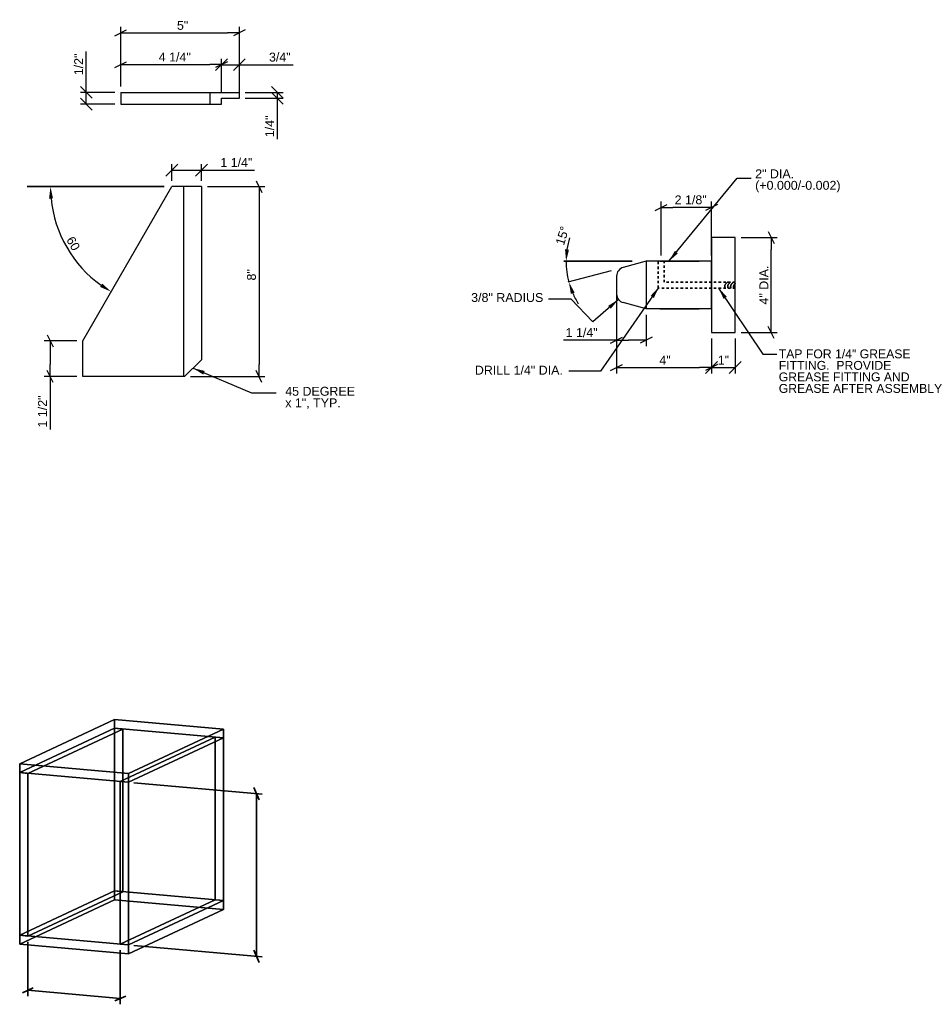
# Model space of a CAD drawing. Header units: inches. Extents: x -829 to 2226, y 10 to 4755.
# Tile 30 of 54: x 849 to 888, y 85 to 127. Entities that reach past the tile are written whole.
import ezdxf

# ---------------------------------------------------------------- set-up
doc = ezdxf.new("R2010")
doc.units = ezdxf.units.IN
doc.header["$LTSCALE"] = 0.5
doc.header["$MEASUREMENT"] = 0
doc.linetypes.add('HIDDEN2', pattern=[0.1875, 0.125, -0.0625])
for name, color, linetype, lineweight in [('G-ANNO-DIM', 7, 'Continuous', 0), ('G-ANNO-DIMS', 7, 'Continuous', 35), ('G-ANNO-TEXT', 7, 'Continuous', 35), ('S-FSTN-MISC', 7, 'Continuous', 25), ('S-STIF-TRAN', 7, 'Continuous', 30)]:
    doc.layers.add(name, color=color, linetype=linetype, lineweight=lineweight)
doc.styles.add('AEC_3_1 0 Scale', font='arial.ttf', dxfattribs={"height": 0.375})
doc.dimstyles.new("3 1'-0", dxfattribs={"dimtxt": 0.375, "dimasz": 0.5, "dimexe": 0.25, "dimexo": 0.25, "dimgap": 0.125, "dimtad": 1, "dimdec": 4, "dimzin": 7, "dimdsep": 46, "dimlunit": 4, "dimtxsty": 'AEC_3_1 0 Scale', "dimblk": '_Oblique_0.5', "dimcen": 0.09, "dimadec": 4, "dimazin": 3, "dimtfac": 1, "dimtdec": 4, "dimtofl": 0, "dimtmove": 0, "dimatfit": 3, "dimfxl": 1, "dimfrac": 2, "dimtolj": 1, "dimtzin": 7, "dimarcsym": 1})

# ---------------------------------------------------------------- blocks, each defined once
blk = doc.blocks.new('_Oblique_0.5')
at = {"color": 0, "linetype": 'ByBlock', "lineweight": -2}
for p, q in [((0, 0), (-1, 0)), ((0.5, 0.25), (-0.5, -0.25))]:
    blk.add_line(p, q, dxfattribs=at)
blk = doc.blocks.new('*D43')
at = {"layer": 'Defpoints', "color": 0, "transparency": 16777216}
for p in [(857.917, 124.764), (853.667, 123.595), (857.917, 123.345)]:
    blk.add_point(p, dxfattribs=at)
at = {"layer": 'G-ANNO-DIMS', "color": 0, "lineweight": -2, "transparency": 16777216}
for p, q in [((853.667, 123.845), (853.667, 125.014)), ((857.917, 123.595), (857.917, 125.014)), ((854.167, 124.764), (857.417, 124.764))]:
    blk.add_line(p, q, dxfattribs=at)
at = {"layer": 'G-ANNO-DIMS', "color": 0, "lineweight": -2, "transparency": 16777216, "xscale": 0.5, "yscale": 0.5, "zscale": 0.5, "rotation": 180}
blk.add_blockref('_Oblique_0.5', (853.667, 124.764), dxfattribs=at)
at = {"layer": 'G-ANNO-DIMS', "color": 0, "lineweight": -2, "transparency": 16777216, "xscale": 0.5, "yscale": 0.5, "zscale": 0.5}
blk.add_blockref('_Oblique_0.5', (857.917, 124.764), dxfattribs=at)
at = {"layer": 'G-ANNO-DIMS', "color": 0, "transparency": 16777216, "insert": (855.945, 125.083), "char_height": 0.375, "attachment_point": 5, "style": 'AEC_3_1 0 Scale'}
blk.add_mtext('\\A1;4 1/4"', dxfattribs=at)
blk = doc.blocks.new('_Oblique')
at = {"color": 0, "linetype": 'ByBlock', "lineweight": -2}
blk.add_line((-0.5, -0.5), (0.5, 0.5), dxfattribs=at)
blk = doc.blocks.new('*D44')
at = {"layer": 'Defpoints', "color": 0, "transparency": 16777216}
for p in [(858.667, 124.761), (857.917, 123.345), (858.667, 123.345)]:
    blk.add_point(p, dxfattribs=at)
at = {"layer": 'G-ANNO-DIMS', "color": 0, "lineweight": -2, "transparency": 16777216}
for p, q in [((857.917, 123.595), (857.917, 125.011)), ((858.667, 123.595), (858.667, 125.011)), ((857.917, 124.761), (858.667, 124.761)), ((858.667, 124.761), (860.929, 124.761))]:
    blk.add_line(p, q, dxfattribs=at)
at = {"layer": 'G-ANNO-DIMS', "color": 0, "lineweight": -2, "transparency": 16777216, "xscale": 0.5, "yscale": 0.5, "zscale": 0.5, "rotation": 180}
blk.add_blockref('_Oblique', (857.917, 124.761), dxfattribs=at)
at = {"layer": 'G-ANNO-DIMS', "color": 0, "lineweight": -2, "transparency": 16777216, "xscale": 0.5, "yscale": 0.5, "zscale": 0.5}
blk.add_blockref('_Oblique', (858.667, 124.761), dxfattribs=at)
at = {"layer": 'G-ANNO-DIMS', "color": 0, "transparency": 16777216, "insert": (860.371, 125.08), "char_height": 0.375, "attachment_point": 5, "style": 'AEC_3_1 0 Scale'}
blk.add_mtext('\\A1;3/4"', dxfattribs=at)
blk = doc.blocks.new('*D45')
at = {"layer": 'Defpoints', "color": 0, "transparency": 16777216}
for p in [(852.218, 123.595), (853.667, 123.595), (853.667, 123.095)]:
    blk.add_point(p, dxfattribs=at)
at = {"layer": 'G-ANNO-DIMS', "color": 0, "lineweight": -2, "transparency": 16777216}
for p, q in [((852.218, 123.595), (852.218, 125.316)), ((853.417, 123.595), (851.968, 123.595)), ((852.218, 123.095), (852.218, 123.595)), ((853.417, 123.095), (851.968, 123.095))]:
    blk.add_line(p, q, dxfattribs=at)
at = {"layer": 'G-ANNO-DIMS', "color": 0, "lineweight": -2, "transparency": 16777216, "xscale": 0.5, "yscale": 0.5, "zscale": 0.5}
for p, rotation in [((852.218, 123.595), 90), ((852.218, 123.095), 270)]:
    blk.add_blockref('_Oblique', p, dxfattribs=dict(at, rotation=rotation))
at = {"layer": 'G-ANNO-DIMS', "color": 0, "transparency": 16777216, "insert": (851.899, 124.775), "char_height": 0.375, "attachment_point": 5, "rotation": 90, "style": 'AEC_3_1 0 Scale'}
blk.add_mtext('\\A1;1/2"', dxfattribs=at)
blk = doc.blocks.new('*D46')
at = {"layer": 'Defpoints', "color": 0, "transparency": 16777216}
for p in [(858.667, 123.595), (858.667, 123.345), (860.264, 123.345)]:
    blk.add_point(p, dxfattribs=at)
at = {"layer": 'G-ANNO-DIMS', "color": 0, "lineweight": -2, "transparency": 16777216}
for p, q in [((858.917, 123.595), (860.514, 123.595)), ((858.917, 123.345), (860.514, 123.345)), ((860.264, 123.595), (860.264, 123.345)), ((860.264, 123.345), (860.264, 121.624))]:
    blk.add_line(p, q, dxfattribs=at)
at = {"layer": 'G-ANNO-DIMS', "color": 0, "lineweight": -2, "transparency": 16777216, "xscale": 0.5, "yscale": 0.5, "zscale": 0.5}
for p, rotation in [((860.264, 123.595), 90), ((860.264, 123.345), 270)]:
    blk.add_blockref('_Oblique', p, dxfattribs=dict(at, rotation=rotation))
at = {"layer": 'G-ANNO-DIMS', "color": 0, "transparency": 16777216, "insert": (859.945, 122.165), "char_height": 0.375, "attachment_point": 5, "rotation": 90, "style": 'AEC_3_1 0 Scale'}
blk.add_mtext('\\A1;1/4"', dxfattribs=at)
blk = doc.blocks.new('*D47')
at = {"layer": 'Defpoints', "color": 0, "transparency": 16777216}
for p in [(858.667, 126.101), (853.667, 123.595), (858.667, 123.595)]:
    blk.add_point(p, dxfattribs=at)
at = {"layer": 'G-ANNO-DIMS', "color": 0, "lineweight": -2, "transparency": 16777216}
for p, q in [((853.667, 123.845), (853.667, 126.351)), ((858.667, 123.845), (858.667, 126.351)), ((854.167, 126.101), (858.167, 126.101))]:
    blk.add_line(p, q, dxfattribs=at)
at = {"layer": 'G-ANNO-DIMS', "color": 0, "lineweight": -2, "transparency": 16777216, "xscale": 0.5, "yscale": 0.5, "zscale": 0.5, "rotation": 180}
blk.add_blockref('_Oblique_0.5', (853.667, 126.101), dxfattribs=at)
at = {"layer": 'G-ANNO-DIMS', "color": 0, "lineweight": -2, "transparency": 16777216, "xscale": 0.5, "yscale": 0.5, "zscale": 0.5}
blk.add_blockref('_Oblique_0.5', (858.667, 126.101), dxfattribs=at)
at = {"layer": 'G-ANNO-DIMS', "color": 0, "transparency": 16777216, "insert": (856.276, 126.417), "char_height": 0.375, "attachment_point": 5, "style": 'AEC_3_1 0 Scale'}
blk.add_mtext('\\A1;5"', dxfattribs=at)
blk = doc.blocks.new('*D48')
at = {"layer": 'Defpoints', "color": 0, "transparency": 16777216}
for p in [(857.068, 119.625), (856.361, 111.625), (859.494, 111.625)]:
    blk.add_point(p, dxfattribs=at)
at = {"layer": 'G-ANNO-DIMS', "color": 0, "lineweight": -2, "transparency": 16777216}
for p, q in [((857.318, 119.625), (859.744, 119.625)), ((859.494, 119.125), (859.494, 112.125)), ((856.611, 111.625), (859.744, 111.625))]:
    blk.add_line(p, q, dxfattribs=at)
at = {"layer": 'G-ANNO-DIMS', "color": 0, "lineweight": -2, "transparency": 16777216, "xscale": 0.5, "yscale": 0.5, "zscale": 0.5}
for p, rotation in [((859.494, 119.625), 90), ((859.494, 111.625), 270)]:
    blk.add_blockref('_Oblique_0.5', p, dxfattribs=dict(at, rotation=rotation))
at = {"layer": 'G-ANNO-DIMS', "color": 0, "transparency": 16777216, "insert": (859.178, 115.908), "char_height": 0.375, "attachment_point": 5, "rotation": 90, "style": 'AEC_3_1 0 Scale'}
blk.add_mtext('\\A1;8"', dxfattribs=at)
blk = doc.blocks.new('*D49')
at = {"layer": 'Defpoints', "color": 0, "transparency": 16777216}
for p in [(850.691, 113.125), (852.068, 113.125), (852.068, 111.625)]:
    blk.add_point(p, dxfattribs=at)
at = {"layer": 'G-ANNO-DIMS', "color": 0, "lineweight": -2, "transparency": 16777216}
for p, q in [((851.818, 113.125), (850.441, 113.125)), ((850.691, 112.625), (850.691, 112.125)), ((851.818, 111.625), (850.441, 111.625)), ((850.691, 111.625), (850.691, 109.393))]:
    blk.add_line(p, q, dxfattribs=at)
at = {"layer": 'G-ANNO-DIMS', "color": 0, "lineweight": -2, "transparency": 16777216, "xscale": 0.5, "yscale": 0.5, "zscale": 0.5}
for p, rotation in [((850.691, 113.125), 90), ((850.691, 111.625), 270)]:
    blk.add_blockref('_Oblique_0.5', p, dxfattribs=dict(at, rotation=rotation))
at = {"layer": 'G-ANNO-DIMS', "color": 0, "transparency": 16777216, "insert": (850.372, 110.153), "char_height": 0.375, "attachment_point": 5, "rotation": 90, "style": 'AEC_3_1 0 Scale'}
blk.add_mtext('\\A1;1 1/2"', dxfattribs=at)
blk = doc.blocks.new('*D50')
at = {"layer": 'Defpoints', "color": 0, "transparency": 16777216}
for p in [(855.818, 120.321), (855.818, 119.625), (857.068, 119.625)]:
    blk.add_point(p, dxfattribs=at)
at = {"layer": 'G-ANNO-DIMS', "color": 0, "lineweight": -2, "transparency": 16777216}
for p, q in [((855.818, 119.875), (855.818, 120.571)), ((855.818, 120.321), (857.068, 120.321)), ((857.068, 119.875), (857.068, 120.571)), ((857.068, 120.321), (859.299, 120.321))]:
    blk.add_line(p, q, dxfattribs=at)
at = {"layer": 'G-ANNO-DIMS', "color": 0, "lineweight": -2, "transparency": 16777216, "xscale": 0.5, "yscale": 0.5, "zscale": 0.5, "rotation": 180}
blk.add_blockref('_Oblique', (855.818, 120.321), dxfattribs=at)
at = {"layer": 'G-ANNO-DIMS', "color": 0, "lineweight": -2, "transparency": 16777216, "xscale": 0.5, "yscale": 0.5, "zscale": 0.5}
blk.add_blockref('_Oblique', (857.068, 120.321), dxfattribs=at)
at = {"layer": 'G-ANNO-DIMS', "color": 0, "transparency": 16777216, "insert": (858.539, 120.64), "char_height": 0.375, "attachment_point": 5, "style": 'AEC_3_1 0 Scale'}
blk.add_mtext('\\A1;1 1/4"', dxfattribs=at)
blk = doc.blocks.new('*D51')
at = {"layer": 'Defpoints', "color": 0, "transparency": 16777216}
for p in [(850.332, 119.625), (855.818, 119.625), (851.016, 117.876), (852.068, 113.125)]:
    blk.add_point(p, dxfattribs=at)
at = {"layer": 'G-ANNO-DIM', "color": 0, "lineweight": -2, "transparency": 16777216}
blk.add_arc((855.818, 119.625), 5.11, 185.6085, 234.4098, dxfattribs=at)
at = {"layer": 'G-ANNO-DIM', "color": 0, "transparency": 16777216}
for points in [[(850.649, 119.121), (850.815, 119.129), (850.708, 119.625)], [(852.889, 115.539), (852.799, 115.399), (853.264, 115.198)]]:
    blk.add_solid(points, dxfattribs=at)
at = {"layer": 'G-ANNO-DIM', "color": 0, "transparency": 16777216, "insert": (851.667, 117.227), "char_height": 0.375, "attachment_point": 5, "rotation": 300.0092, "style": 'AEC_3_1 0 Scale'}
blk.add_mtext('\\A1;60', dxfattribs=at)
blk = doc.blocks.new('*D63')
at = {"layer": 'Defpoints', "color": 0, "transparency": 16777216}
for p in [(874.558, 115.478), (878.558, 113.478), (878.558, 112.001)]:
    blk.add_point(p, dxfattribs=at)
at = {"layer": 'G-ANNO-DIMS', "color": 0, "lineweight": -2, "transparency": 16777216}
for p, q in [((874.558, 115.228), (874.558, 111.751)), ((878.558, 113.228), (878.558, 111.751)), ((875.058, 112.001), (878.058, 112.001))]:
    blk.add_line(p, q, dxfattribs=at)
at = {"layer": 'G-ANNO-DIMS', "color": 0, "lineweight": -2, "transparency": 16777216, "xscale": 0.5, "yscale": 0.5, "zscale": 0.5, "rotation": 180}
blk.add_blockref('_Oblique_0.5', (874.558, 112.001), dxfattribs=at)
at = {"layer": 'G-ANNO-DIMS', "color": 0, "lineweight": -2, "transparency": 16777216, "xscale": 0.5, "yscale": 0.5, "zscale": 0.5}
blk.add_blockref('_Oblique_0.5', (878.558, 112.001), dxfattribs=at)
at = {"layer": 'G-ANNO-DIMS', "color": 0, "transparency": 16777216, "insert": (876.6, 112.314), "char_height": 0.375, "attachment_point": 5, "style": 'AEC_3_1 0 Scale'}
blk.add_mtext('\\A1;4"', dxfattribs=at)
blk = doc.blocks.new('*D64')
at = {"layer": 'Defpoints', "color": 0, "transparency": 16777216}
for p in [(874.558, 115.101), (875.808, 114.478), (875.808, 113.153)]:
    blk.add_point(p, dxfattribs=at)
at = {"layer": 'G-ANNO-DIMS', "color": 0, "lineweight": -2, "transparency": 16777216}
for p, q in [((874.558, 114.851), (874.558, 112.903)), ((875.808, 114.228), (875.808, 112.903)), ((874.558, 113.153), (872.327, 113.153)), ((875.308, 113.153), (875.058, 113.153))]:
    blk.add_line(p, q, dxfattribs=at)
at = {"layer": 'G-ANNO-DIMS', "color": 0, "lineweight": -2, "transparency": 16777216, "xscale": 0.5, "yscale": 0.5, "zscale": 0.5, "rotation": 180}
blk.add_blockref('_Oblique_0.5', (874.558, 113.153), dxfattribs=at)
at = {"layer": 'G-ANNO-DIMS', "color": 0, "lineweight": -2, "transparency": 16777216, "xscale": 0.5, "yscale": 0.5, "zscale": 0.5}
blk.add_blockref('_Oblique_0.5', (875.808, 113.153), dxfattribs=at)
at = {"layer": 'G-ANNO-DIMS', "color": 0, "transparency": 16777216, "insert": (873.086, 113.472), "char_height": 0.375, "attachment_point": 5, "style": 'AEC_3_1 0 Scale'}
blk.add_mtext('\\A1;1 1/4"', dxfattribs=at)
blk = doc.blocks.new('*D65')
at = {"layer": 'Defpoints', "color": 0, "transparency": 16777216}
for p in [(873.633, 116.478), (874.836, 116.218), (875.808, 116.478), (872.483, 115.892)]:
    blk.add_point(p, dxfattribs=at)
at = {"layer": 'G-ANNO-DIM', "color": 0, "lineweight": -2, "transparency": 16777216}
for start, end in [(163.0142, 171.5071), (180, 195), (203.4929, 211.9858)]:
    blk.add_arc((875.808, 116.478), 3.376, start, end, dxfattribs=at)
at = {"layer": 'G-ANNO-DIM', "color": 0, "transparency": 16777216}
for points in [[(872.552, 116.971), (872.386, 116.983), (872.432, 116.478)], [(872.633, 115.105), (872.79, 115.16), (872.547, 115.605)]]:
    blk.add_solid(points, dxfattribs=at)
at = {"layer": 'G-ANNO-DIM', "color": 0, "transparency": 16777216, "insert": (872.276, 117.557), "char_height": 0.375, "attachment_point": 5, "rotation": 73.0142, "style": 'AEC_3_1 0 Scale'}
blk.add_mtext('\\A1;15°', dxfattribs=at)
blk = doc.blocks.new('*D66')
at = {"layer": 'Defpoints', "color": 0, "transparency": 16777216}
for p in [(878.558, 113.478), (879.558, 113.478), (879.558, 112.001)]:
    blk.add_point(p, dxfattribs=at)
at = {"layer": 'S-FSTN-MISC', "color": 0, "lineweight": -2, "transparency": 16777216}
for p, q in [((878.558, 113.228), (878.558, 111.751)), ((879.558, 113.228), (879.558, 111.751)), ((878.558, 112.001), (879.558, 112.001))]:
    blk.add_line(p, q, dxfattribs=at)
at = {"layer": 'S-FSTN-MISC', "color": 0, "lineweight": -2, "transparency": 16777216, "xscale": 0.5, "yscale": 0.5, "zscale": 0.5, "rotation": 180}
blk.add_blockref('_Oblique', (878.558, 112.001), dxfattribs=at)
at = {"layer": 'S-FSTN-MISC', "color": 0, "lineweight": -2, "transparency": 16777216, "xscale": 0.5, "yscale": 0.5, "zscale": 0.5}
blk.add_blockref('_Oblique', (879.558, 112.001), dxfattribs=at)
at = {"layer": 'S-FSTN-MISC', "color": 0, "transparency": 16777216, "insert": (879.058, 112.315), "char_height": 0.375, "attachment_point": 5, "style": 'AEC_3_1 0 Scale'}
blk.add_mtext('\\A1;1"', dxfattribs=at)
blk = doc.blocks.new('*D67')
at = {"layer": 'Defpoints', "color": 0, "transparency": 16777216}
for p in [(879.558, 117.478), (881.076, 117.478), (879.558, 113.478)]:
    blk.add_point(p, dxfattribs=at)
at = {"layer": 'S-FSTN-MISC', "color": 0, "lineweight": -2, "transparency": 16777216}
for p, q in [((879.808, 117.478), (881.326, 117.478)), ((881.076, 113.978), (881.076, 116.978)), ((879.808, 113.478), (881.326, 113.478))]:
    blk.add_line(p, q, dxfattribs=at)
at = {"layer": 'S-FSTN-MISC', "color": 0, "lineweight": -2, "transparency": 16777216, "xscale": 0.5, "yscale": 0.5, "zscale": 0.5}
for p, rotation in [((881.076, 117.478), 90), ((881.076, 113.478), 270)]:
    blk.add_blockref('_Oblique_0.5', p, dxfattribs=dict(at, rotation=rotation))
at = {"layer": 'S-FSTN-MISC', "color": 0, "transparency": 16777216, "insert": (880.763, 115.478), "char_height": 0.375, "attachment_point": 5, "rotation": 90, "style": 'AEC_3_1 0 Scale'}
blk.add_mtext('\\A1;4" DIA.', dxfattribs=at)
blk = doc.blocks.new('*D68')
at = {"layer": 'Defpoints', "color": 0, "transparency": 16777216}
for p in [(876.433, 118.748), (876.433, 116.478), (878.558, 116.478)]:
    blk.add_point(p, dxfattribs=at)
at = {"layer": 'G-ANNO-DIMS', "color": 0, "lineweight": -2, "transparency": 16777216}
for p, q in [((876.433, 116.728), (876.433, 118.998)), ((878.058, 118.748), (876.933, 118.748)), ((878.558, 116.728), (878.558, 118.998))]:
    blk.add_line(p, q, dxfattribs=at)
at = {"layer": 'G-ANNO-DIMS', "color": 0, "lineweight": -2, "transparency": 16777216, "xscale": 0.5, "yscale": 0.5, "zscale": 0.5, "rotation": 180}
blk.add_blockref('_Oblique_0.5', (876.433, 118.748), dxfattribs=at)
at = {"layer": 'G-ANNO-DIMS', "color": 0, "lineweight": -2, "transparency": 16777216, "xscale": 0.5, "yscale": 0.5, "zscale": 0.5}
blk.add_blockref('_Oblique_0.5', (878.558, 118.748), dxfattribs=at)
at = {"layer": 'G-ANNO-DIMS', "color": 0, "transparency": 16777216, "insert": (877.68, 119.067), "char_height": 0.375, "attachment_point": 5, "style": 'AEC_3_1 0 Scale'}
blk.add_mtext('\\A1;2 1/8"', dxfattribs=at)

msp = doc.modelspace()

# ---------------------------------------------------------------- linework, layer by layer
at = {"layer": 'G-ANNO-DIMS'}
for p, q in [((855.49422, 119.62457), (849.73095, 119.62457)), ((875.21313, 116.47848), (872.33894, 116.47848)), ((876.37523, 116.47848), (878.03263, 116.47848)), ((876.37523, 114.47848), (878.03263, 114.47848))]:
    msp.add_line(p, q, dxfattribs=at)
at = {"layer": 'G-ANNO-TEXT', "linetype": 'HIDDEN2'}
for p, q in [((876.30784, 115.35348), (876.30784, 116.47848)), ((876.55784, 115.60348), (876.55784, 116.47848)), ((879.55784, 115.35348), (876.30784, 115.35348)), ((879.55784, 115.60348), (876.55784, 115.60348))]:
    msp.add_line(p, q, dxfattribs=at)
at = {"layer": 'G-ANNO-TEXT'}
for p, q in [((854.22429, 94.50744, -4.11089), (859.62177, 94.02784, -1.80749)), ((859.27801, 94.30313, -1.90323), (859.50718, 93.79327, -1.90735)), ((859.3926, 87.19518, -3.3322), (859.3926, 94.0482, -1.90529)), ((849.75541, 87.80675, -7.49587), (849.75541, 85.52173, -7.97164)), ((854.22429, 87.65442, -5.53779), (859.62177, 87.17481, -3.2344)), ((853.65136, 87.46057, -5.83326), (853.65136, 85.17555, -6.30903)), ((859.50718, 86.94024, -3.33426), (859.27801, 87.45011, -3.33014)), ((849.52624, 85.66447, -8.04396), (849.98459, 85.8685, -7.7974)), ((849.75541, 85.76648, -7.92068), (853.65136, 85.4203, -6.25807)), ((853.88053, 85.52231, -6.13479), (853.42218, 85.31829, -6.38135))]:
    msp.add_line(p, q, dxfattribs=at)
for points in [[(879.23868, 115.60348), (879.07155, 115.47848), (879.12726, 115.35348)], [(879.36368, 115.60348), (879.19655, 115.47848), (879.25226, 115.35348)], [(879.48868, 115.60348), (879.32155, 115.47848), (879.37726, 115.35348)], [(879.55784, 115.5556), (879.45721, 115.45454), (879.50226, 115.35348)]]:
    msp.add_open_spline(points, degree=2, dxfattribs=at)
at = {"layer": 'S-FSTN-MISC'}
for p, q in [((875.80784, 116.47848), (874.83578, 116.21802)), ((875.80784, 116.47848), (875.80784, 114.47848)), ((874.33262, 116.0832), (872.51052, 115.59497)), ((874.55784, 115.8558), (874.55784, 115.10116)), ((875.80784, 114.47848), (874.83578, 114.73894)), ((878.55784, 114.47848), (875.80784, 114.47848))]:
    msp.add_line(p, q, dxfattribs=at)
at = {"layer": 'S-FSTN-MISC', "elevation": 0, "flags": 128}
msp.add_lwpolyline([(878.55784, 114.47848), (878.55784, 116.47848), (875.80784, 116.47848)], dxfattribs=at)
at = {"layer": 'S-FSTN-MISC'}
for centre, start, end in [((874.93284, 115.8558), 105, 180), ((874.93284, 115.10116), 180, 255)]:
    msp.add_arc(centre, 0.375, start, end, dxfattribs=at)
msp.add_3dface([(878.55784, 117.47848), (878.55784, 113.47848), (879.55784, 113.47848), (879.55784, 117.47848)], dxfattribs=at)
at = {"layer": 'S-STIF-TRAN'}
for p, q in [((853.66718, 123.59501), (858.66718, 123.59501)), ((853.66718, 123.59501), (853.66718, 123.09501)), ((857.41718, 123.59501), (857.41718, 123.09501)), ((857.91718, 123.09501), (857.91718, 123.34501)), ((853.66718, 123.09501), (857.91718, 123.09501)), ((852.06771, 113.12457), (855.81771, 119.62457)), ((857.06771, 119.62457), (855.81771, 119.62457)), ((856.31771, 119.62457), (856.31771, 111.62457)), ((857.06771, 119.62457), (857.06771, 112.33168)), ((852.06771, 111.62457), (852.06771, 113.12457)), ((856.3606, 111.62457), (857.06771, 112.33168)), ((856.3606, 111.62457), (852.06771, 111.62457))]:
    msp.add_line(p, q, dxfattribs=at)
at = {"layer": 'S-STIF-TRAN', "flags": 128}
msp.add_lwpolyline([(857.91718, 123.34501), (858.66718, 123.34501), (858.66718, 123.59501)], dxfattribs=at)

# ---------------------------------------------------------------- texts
at = {"layer": 'G-ANNO-DIM', "linetype": 'Continuous', "insert": (880.39706, 120.35244), "char_height": 0.375, "attachment_point": 1, "line_spacing_factor": 0.776524, "style": 'AEC_3_1 0 Scale'}
msp.add_mtext('2" DIA.\\P(+0.000/-0.002)', dxfattribs=at)
at = {"layer": 'G-ANNO-TEXT', "char_height": 0.375, "attachment_point": 1, "style": 'AEC_3_1 0 Scale'}
for s, insert, line_spacing_factor in [('3/8" RADIUS', (868.43168, 115.14028), 0.6), ('TAP FOR 1/4" GREASE \\PFITTING.  PROVIDE\\PGREASE FITTING AND\\PGREASE AFTER ASSEMBLY', (881.38971, 112.76719), 0.776524), ('DRILL 1/4" DIA.', (868.58794, 112.07985), 0.6), ('45 DEGREE\\Px 1", TYP.', (860.59801, 111.19001), 0.776524)]:
    msp.add_mtext(s, dxfattribs=dict(at, insert=insert, line_spacing_factor=line_spacing_factor))

# ---------------------------------------------------------------- dimensions: what is measured, and where the dimension line sits
at = {"layer": 'G-ANNO-DIM'}
dim = msp.add_angular_dim_3p(base=(851.01612, 117.87635), center=(855.81771, 119.62457), p1=(850.33177, 119.62457), p2=(852.06771, 113.12457), text='60', dimstyle="3 1'-0", override={"dimse1": 1, "dimse2": 1}, dxfattribs=at)
dim.commit()
dim.dimension.update_dxf_attribs({"geometry": '*D51', "text_midpoint": (851.66682, 117.22716)})
dim = msp.add_angular_dim_3p(base=(872.482879, 115.8922), center=(875.807838, 116.47848), p1=(873.633499, 116.47848), p2=(874.835781, 116.218018), dimstyle="3 1'-0", override={"dimse1": 1, "dimse2": 1, "dimtofl": 1}, dxfattribs=at)
dim.commit()
dim.dimension.update_dxf_attribs({"geometry": '*D65', "text_midpoint": (872.578867, 117.464799), "dimtype": 165})
at = {"layer": 'G-ANNO-DIMS'}
for base, p1, p2, picture, middle in [((858.66718, 126.10146), (853.66718, 123.59501), (858.66718, 123.59501), '*D47', (856.27605, 126.10146)), ((857.91718, 124.7638), (853.66718, 123.59501), (857.91718, 123.34501), '*D43', (855.94505, 124.7638)), ((878.55784, 112.00136), (874.55784, 115.47848), (878.55784, 113.47848), '*D63', (876.60033, 112.00136)), ((875.80784, 113.15268), (874.55784, 115.10116), (875.80784, 114.47848), '*D64', (873.08649, 113.15268))]:
    dim = msp.add_linear_dim(base=base, p1=p1, p2=p2, dimstyle="3 1'-0", dxfattribs=at)
    dim.commit()
    dim.dimension.update_dxf_attribs({"geometry": picture, "text_midpoint": middle, "dimtype": 160})
for base, p1, p2, angle, override, picture, middle in [((852.21752, 123.59501), (853.66718, 123.09501), (853.66718, 123.59501), 90, {"dimblk1": 'Oblique', "dimblk2": 'Oblique', "dimsah": 1, "dimtofl": 1}, '*D45', (852.21752, 124.77509)), ((860.2643, 123.34501), (858.66718, 123.59501), (858.66718, 123.34501), 270, {"dimblk1": 'Oblique', "dimblk2": 'Oblique', "dimsah": 1}, '*D46', (860.2643, 122.16492)), ((855.81771, 120.32145), (857.06771, 119.62457), (855.81771, 119.62457), 180, {"dimblk1": 'Oblique', "dimblk2": 'Oblique', "dimsah": 1}, '*D50', (858.53906, 120.32145))]:
    dim = msp.add_linear_dim(base=base, p1=p1, p2=p2, angle=angle, dimstyle="3 1'-0", override=override, dxfattribs=at)
    dim.commit()
    dim.dimension.update_dxf_attribs({"geometry": picture, "text_midpoint": middle, "dimtype": 160})
dim = msp.add_linear_dim(base=(858.66718, 124.76096), p1=(857.91718, 123.34501), p2=(858.66718, 123.34501), dimstyle="3 1'-0", override={"dimblk1": 'Oblique', "dimblk2": 'Oblique', "dimsah": 1, "dimtofl": 1}, dxfattribs=at)
dim.commit()
dim.dimension.update_dxf_attribs({"geometry": '*D44', "text_midpoint": (860.37063, 124.76096), "dimtype": 160})
for base, p1, p2, angle, picture, middle in [((859.49412, 111.62457), (857.06771, 119.62457), (856.3606, 111.62457), 270, '*D48', (859.49412, 115.90807)), ((876.43284, 118.74801), (878.55784, 116.47848), (876.43284, 116.47848), 180, '*D68', (877.67961, 118.74801)), ((850.69083, 113.12457), (852.06771, 111.62457), (852.06771, 113.12457), 90, '*D49', (850.69083, 110.15322))]:
    dim = msp.add_linear_dim(base=base, p1=p1, p2=p2, angle=angle, dimstyle="3 1'-0", dxfattribs=at)
    dim.commit()
    dim.dimension.update_dxf_attribs({"geometry": picture, "text_midpoint": middle, "dimtype": 160})
at = {"layer": 'S-FSTN-MISC'}
dim = msp.add_linear_dim(base=(881.07579, 117.47848), p1=(879.55784, 113.47848), p2=(879.55784, 117.47848), angle=90, text='<> DIA.', dimstyle="3 1'-0", dxfattribs=at)
dim.commit()
dim.dimension.update_dxf_attribs({"geometry": '*D67', "text_midpoint": (880.76316, 115.47848)})
dim = msp.add_linear_dim(base=(879.55784, 112.00136), p1=(878.55784, 113.47848), p2=(879.55784, 113.47848), dimstyle="3 1'-0", override={"dimblk1": 'Oblique', "dimblk2": 'Oblique', "dimsah": 1, "dimtofl": 1}, dxfattribs=at)
dim.commit()
dim.dimension.update_dxf_attribs({"geometry": '*D66', "text_midpoint": (879.05784, 112.00136), "dimtype": 160})

# ---------------------------------------------------------------- meshes
mesh = msp.add_polyface()
corners = [(849.41165, 94.93508, -6.1647), (853.99512, 94.5278, -4.20869), (853.99512, 94.89493, -4.13225), (849.41165, 95.3022, -6.08826), (853.40758, 96.80369, -15.13916), (857.99104, 96.39642, -13.18315), (857.99104, 96.76355, -13.10671), (853.40758, 97.17082, -15.06272)]
mesh.append_faces([[corners[k] for k in face] for face in [(1, 2, 3, 0), (4, 7, 6, 5), (0, 3, 7, 4), (3, 2, 6, 7), (2, 1, 5, 6), (1, 0, 4, 5)]])
mesh = msp.add_polyface()
corners = [(849.41165, 88.08205, -7.59161), (849.41165, 94.93508, -6.1647), (849.75541, 94.90453, -6.018), (849.75541, 88.05151, -7.44491), (853.40758, 89.95067, -16.56606), (853.40758, 96.80369, -15.13916), (853.75134, 96.77315, -14.99246), (853.75134, 89.92012, -16.41936)]
mesh.append_faces([[corners[k] for k in face] for face in [(0, 3, 2, 1), (5, 6, 7, 4), (0, 4, 7, 3), (3, 7, 6, 2), (2, 6, 5, 1), (1, 5, 4, 0)]])
mesh = msp.add_polyface()
corners = [(853.65136, 87.70532, -5.7823), (853.65136, 94.55835, -4.35539), (853.99512, 94.5278, -4.20869), (853.99512, 87.67478, -5.6356), (857.64728, 89.57394, -14.75675), (857.64728, 96.42697, -13.32985), (857.99104, 96.39642, -13.18315), (857.99104, 89.5434, -14.61005)]
mesh.append_faces([[corners[k] for k in face] for face in [(0, 3, 2, 1), (5, 6, 7, 4), (0, 4, 7, 3), (3, 7, 6, 2), (2, 6, 5, 1), (1, 5, 4, 0)]])
mesh = msp.add_polyface()
corners = [(849.41165, 87.71492, -7.66805), (853.99512, 87.30765, -5.71204), (853.99512, 87.67478, -5.6356), (849.41165, 88.08205, -7.59161), (853.40758, 89.58354, -16.6425), (857.99104, 89.17627, -14.68649), (857.99104, 89.5434, -14.61005), (853.40758, 89.95067, -16.56606)]
mesh.append_faces([[corners[k] for k in face] for face in [(1, 2, 3, 0), (4, 7, 6, 5), (0, 3, 7, 4), (3, 2, 6, 7), (2, 1, 5, 6), (1, 0, 4, 5)]])

# ---------------------------------------------------------------- leaders
at = {"layer": 'G-ANNO-TEXT'}
for points in [[(876.75974, 116.47848), (879.63731, 119.98442), (880.23256, 119.98442)], [(876.34445, 115.39009), (873.87839, 111.84775), (872.54131, 111.84775)], [(878.85833, 115.35348), (880.71567, 112.56907), (881.31092, 112.56907)], [(874.63533, 114.87288), (873.55955, 113.92426), (872.64225, 114.88866), (871.69386, 114.88866)], [(856.71416, 111.97812), (859.17078, 110.94188), (860.2111, 110.94188)]]:
    msp.add_leader(points, dimstyle="3 1'-0", override={"dimgap": 0.5}, dxfattribs=at)

doc.saveas('drawing.dxf')
